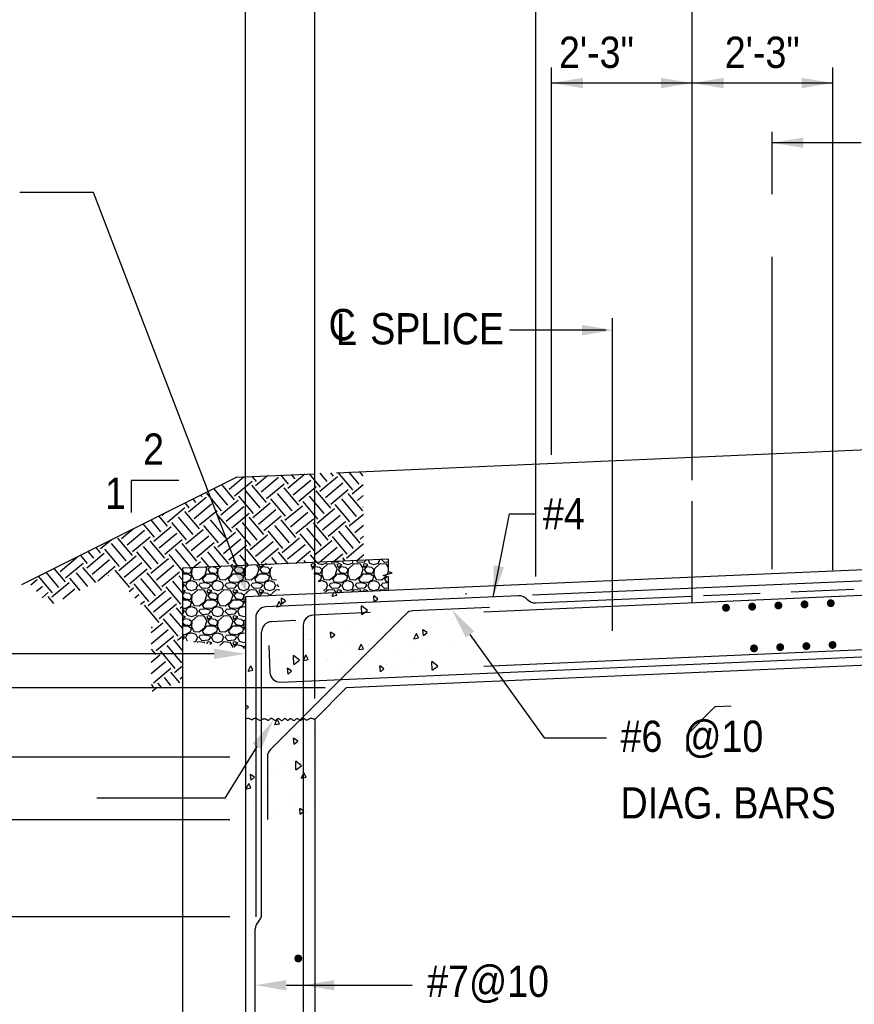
# Model space of a CAD drawing. Extents: x -485 to 3250, y 147 to 2833.
# Tile 21 of 34: x -58 to 262, y 2128 to 2506. Entities that reach past the tile are written whole.
import ezdxf

# ---------------------------------------------------------------- set-up
doc = ezdxf.new("R2010")
doc.units = 0
doc.header["$LTSCALE"] = 96
doc.header["$MEASUREMENT"] = 0
doc.linetypes.add('CENTER', pattern=[2, 1.25, -0.25, 0.25, -0.25])
doc.linetypes.add('HIDDEN', pattern=[0.375, 0.25, -0.125])
doc.layers.get('0').update_dxf_attribs({"color": 2, "linetype": 'CONTINUOUS'})
for name, color, linetype in [('101', 1, 'CONTINUOUS'), ('102', 2, 'CONTINUOUS'), ('103', 2, 'CONTINUOUS'), ('104', 4, 'CONTINUOUS'), ('105', 5, 'CONTINUOUS'), ('TEXT', 2, 'CONTINUOUS')]:
    doc.layers.add(name, color=color, linetype=linetype)
doc.styles.add('SX-FRAC', font='SX-FRAC.shx', dxfattribs={"width": 0.9, "height": 1.322835})

# ---------------------------------------------------------------- blocks, each defined once
blk = doc.blocks.new('*X12')
at = {"color": 0}
for p, q in [((634.54, 752.62), (640.28, 757.44)), ((643.23, 757.57), (644.89, 755.6)), ((644.75, 754.06), (649.26, 757.84)), ((646.86, 751.54), (653.57, 757.17)), ((647.36, 757.75), (647.4, 757.71)), ((654.25, 758.05), (657.22, 754.52)), ((657.08, 752.98), (663.62, 758.46)), ((658.38, 758.23), (659.73, 756.63)), ((659.19, 750.46), (665.89, 756.09)), ((665.27, 758.53), (669.54, 753.44)), ((669.4, 758.71), (672.06, 755.55)), ((669.41, 751.9), (676.11, 757.52)), ((673.53, 758.9), (674.57, 757.66)), ((676.29, 759.02), (681.87, 752.36)), ((680.42, 759.2), (684.38, 754.47)), ((684.55, 759.38), (685.94, 757.72)), ((628.61, 752.87), (634, 746.46)), ((631.63, 754.38), (636.51, 748.57)), ((636.64, 750.11), (643.35, 755.73)), ((643.21, 754.19), (648.84, 747.49)), ((648.97, 749.03), (655.67, 754.65)), ((655.54, 753.11), (661.16, 746.41)), ((661.3, 747.95), (668, 753.57)), ((671.52, 749.39), (678.22, 755.01)), ((673.63, 746.87), (680.33, 752.5)), ((681.74, 750.82), (685.98, 754.38)), ((619.02, 743.89), (625.72, 749.51)), ((620.57, 748.85), (621.67, 747.54)), ((623.58, 750.36), (624.18, 749.64)), ((625.86, 751.05), (631.48, 744.35)), ((631.35, 742.81), (638.05, 748.43)), ((638.19, 749.97), (643.81, 743.27)), ((640.7, 752.08), (646.32, 745.38)), ((650.51, 748.89), (656.14, 742.19)), ((653.03, 751), (658.65, 744.3)), ((665.35, 749.92), (670.98, 743.22)), ((667.87, 752.03), (673.49, 745.33)), ((677.68, 748.85), (683.3, 742.14)), ((680.19, 750.95), (685.82, 744.25)), ((683.84, 748.31), (686.02, 750.13)), ((610.91, 739.94), (617.61, 745.56)), ((617.55, 747.34), (619.15, 745.43)), ((621.13, 741.37), (627.83, 747)), ((633.46, 740.29), (640.16, 745.92)), ((643.67, 741.73), (650.38, 747.35)), ((645.78, 739.21), (652.49, 744.84)), ((656, 740.65), (662.7, 746.27)), ((662.84, 747.82), (668.46, 741.11)), ((668.33, 739.57), (675.03, 745.2)), ((675.17, 746.74), (680.79, 740.03)), ((685.95, 745.79), (686.06, 745.88)), ((607.49, 742.31), (610.78, 738.4)), ((608.8, 742.45), (610.33, 743.73)), ((614.97, 741.91), (620.59, 735.21)), ((617.48, 744.02), (623.1, 737.32)), ((623.24, 738.86), (629.94, 744.48)), ((629.81, 742.94), (635.43, 736.24)), ((635.57, 737.78), (642.27, 743.4)), ((642.13, 741.86), (647.76, 735.16)), ((647.89, 736.7), (654.6, 742.33)), ((658.11, 738.14), (664.81, 743.76)), ((660.22, 735.62), (666.92, 741.25)), ((670.44, 737.06), (677.14, 742.68)), ((680.66, 738.49), (686.09, 743.05)), ((593.29, 733.72), (597.7, 737.42)), ((601.45, 739.3), (605.75, 734.18)), ((604.47, 740.8), (608.26, 736.29)), ((605.61, 732.64), (612.32, 738.26)), ((612.45, 739.8), (618.08, 733.1)), ((617.94, 731.56), (624.64, 737.18)), ((624.78, 738.72), (630.4, 732.02)), ((627.29, 740.83), (632.92, 734.13)), ((637.11, 737.64), (642.73, 730.94)), ((639.62, 739.75), (645.24, 733.05)), ((651.95, 738.68), (657.57, 731.97)), ((654.46, 740.78), (660.09, 734.08)), ((664.27, 737.6), (669.9, 730.89)), ((666.79, 739.71), (672.41, 733)), ((672.55, 734.54), (679.25, 740.17)), ((679.12, 738.63), (684.74, 731.92)), ((682.77, 735.98), (686.13, 738.81)), ((591.75, 733.85), (597.37, 727.15)), ((593.41, 735.27), (593.42, 735.26)), ((595.4, 731.2), (602.1, 736.83)), ((597.51, 728.69), (604.21, 734.31)), ((607.72, 730.12), (614.43, 735.75)), ((620.05, 729.04), (626.75, 734.67)), ((630.27, 730.48), (636.97, 736.1)), ((632.38, 727.97), (639.08, 733.59)), ((642.6, 729.4), (649.3, 735.03)), ((649.43, 736.57), (655.06, 729.86)), ((654.92, 728.32), (661.63, 733.95)), ((661.76, 735.49), (667.39, 728.79)), ((674.09, 734.41), (679.71, 727.71)), ((676.6, 736.52), (682.23, 729.82)), ((684.87, 733.47), (686.18, 734.56)), ((583.35, 730.24), (585.04, 728.23)), ((585.18, 729.77), (589.28, 733.21)), ((586.72, 729.63), (592.34, 722.93)), ((589.23, 731.74), (594.86, 725.04)), ((601.56, 730.66), (607.18, 723.96)), ((604.07, 732.77), (609.7, 726.07)), ((609.83, 727.61), (616.54, 733.23)), ((613.89, 729.58), (619.51, 722.88)), ((616.4, 731.69), (622.03, 724.99)), ((622.16, 726.53), (628.86, 732.16)), ((628.73, 730.61), (634.35, 723.91)), ((634.49, 725.45), (641.19, 731.08)), ((641.06, 729.54), (646.04, 723.59)), ((644.71, 726.89), (651.41, 732.51)), ((646.81, 724.37), (653.52, 730)), ((657.03, 725.81), (663.74, 731.43)), ((667.25, 727.24), (673.95, 732.87)), ((669.36, 724.73), (676.06, 730.35)), ((679.58, 726.17), (686.21, 731.73)), ((569.66, 721.03), (576.37, 726.66)), ((577.32, 727.23), (580.02, 724.01)), ((579.88, 722.47), (586.58, 728.09)), ((580.33, 728.73), (582.53, 726.12)), ((592.21, 721.39), (598.91, 727.01)), ((599.05, 728.55), (604.67, 721.85)), ((604.54, 720.31), (611.24, 725.93)), ((611.37, 727.47), (616.66, 721.18)), ((623.7, 726.4), (626.76, 722.75)), ((626.21, 728.51), (630.89, 722.93)), ((638.54, 727.43), (641.91, 723.41)), ((650.87, 726.35), (652.93, 723.89)), ((653.38, 728.46), (657.06, 724.07)), ((660.23, 724.21), (665.84, 728.92)), ((665.71, 727.38), (668.08, 724.55)), ((674.59, 724.84), (678.17, 727.84)), ((678.04, 726.3), (679.1, 725.03)), ((683.57, 725.23), (686.25, 727.48)), ((567.26, 722.2), (571.64, 716.98)), ((571.77, 718.52), (578.48, 724.14)), ((578.34, 722.6), (583.23, 716.77)), ((581.99, 719.95), (588.69, 725.58)), ((584.1, 717.44), (590.8, 723.06)), ((594.32, 718.87), (601.02, 724.5)), ((596.43, 716.36), (603.13, 721.99)), ((606.65, 717.8), (613.35, 723.42)), ((620.74, 722.49), (623.57, 724.86)), ((635.1, 723.11), (635.89, 723.78)), ((636.03, 725.32), (637.78, 723.23)), ((648.36, 724.24), (648.8, 723.71)), ((663.2, 725.27), (663.95, 724.37)), ((685.51, 722.58), (686.29, 723.23)), ((559.21, 718.17), (559.31, 718.06)), ((561.22, 719.18), (566.61, 712.76)), ((564.24, 720.69), (569.12, 714.87)), ((573.31, 718.38), (577.2, 713.75)), ((575.83, 720.49), (580.22, 715.26)), ((588.15, 719.41), (588.26, 719.28)), ((590.67, 721.52), (596.29, 714.82)), ((600.48, 718.33), (606.11, 711.63)), ((602.99, 720.44), (608.62, 713.74)), ((608.75, 715.28), (615.46, 720.91)), ((615.32, 719.37), (616.66, 717.77)), ((558.48, 715.93), (560.85, 717.92)), ((560.61, 713.44), (562.96, 715.41)), ((566.48, 711.22), (573.18, 716.84)), ((596.23, 713.34), (597.83, 714.68)), ((597.97, 716.23), (603.59, 709.52)), ((610.3, 715.15), (615.92, 708.44)), ((612.81, 717.26), (616.66, 712.67)), ((562.74, 710.94), (565.07, 712.89)), ((564.93, 711.35), (567.14, 708.72)), ((570.77, 710.54), (575.29, 714.33)), ((598.4, 710.87), (599.94, 712.17)), ((603.46, 707.98), (610.16, 713.61)), ((605.57, 705.47), (612.27, 711.09)), ((600.56, 708.41), (602.05, 709.66)), ((601.92, 708.12), (607.54, 701.41)), ((607.68, 702.95), (614.38, 708.58)), ((614.24, 707.04), (616.66, 704.16)), ((615.78, 706.9), (616.66, 707.64)), ((611.73, 704.93), (616.66, 699.06)), ((604.66, 697.57), (609.08, 701.28)), ((604.66, 699.74), (605.03, 699.3)), ((609.22, 702.82), (614.84, 696.12)), ((604.66, 693.28), (611.19, 698.77)), ((606.6, 690.63), (613.3, 696.25)), ((614.71, 694.58), (616.66, 696.21)), ((610.65, 692.6), (616.28, 685.9)), ((613.17, 694.71), (616.66, 690.55)), ((604.66, 691.24), (606.46, 689.09)), ((604.66, 686.14), (608, 688.95)), ((608.14, 690.49), (613.76, 683.79)), ((604.66, 681.86), (610.11, 686.44)), ((613.63, 682.25), (616.66, 684.79)), ((605.52, 678.3), (612.22, 683.92)), ((612.09, 682.38), (615.5, 678.31)), ((615.74, 679.74), (616.66, 680.51)), ((604.66, 677.62), (605.38, 676.76)), ((605.01, 675.01), (606.92, 676.62)), ((607.06, 678.17), (608.72, 676.18)), ((609.57, 680.27), (612.11, 677.25))]:
    blk.add_line(p, q, dxfattribs=at)
blk = doc.blocks.new('*X21')
at = {"color": 0}
for p, q in [((654.82, 708.71), (654.62, 710.95)), ((656.2, 709.87), (654.62, 710.95)), ((674.11, 711.74), (674.59, 712.83)), ((674.11, 711.74), (675.87, 712.08)), ((675.87, 712.08), (675.49, 712.86)), ((690.26, 709.58), (690.07, 711.83)), ((691.64, 710.74), (690.07, 711.82)), ((690.26, 709.58), (691.64, 710.74)), ((690.63, 712.54), (690.63, 712.54)), ((692.21, 711.29), (692.21, 711.29)), ((721.01, 713.66), (721.01, 713.66)), ((723.61, 710.68), (723.61, 710.68)), ((725.55, 712.31), (725.51, 712.7)), ((725.64, 712.61), (725.51, 712.7)), ((651.44, 709.82), (651.44, 709.82)), ((652.9, 707.62), (653.82, 709.67)), ((652.9, 707.62), (654.67, 707.96)), ((654.67, 707.96), (653.82, 709.67)), ((654.82, 708.71), (656.2, 709.87)), ((663.42, 708.92), (663.42, 708.92)), ((674.4, 707.26), (674.4, 707.26)), ((674.93, 708.12), (674.93, 708.12)), ((685.51, 704.64), (685.44, 708.01)), ((687.69, 706.23), (685.44, 708.01)), ((713.64, 710.29), (713.64, 710.29)), ((716.4, 707.65), (716.4, 707.65)), ((652.08, 703.05), (652.08, 703.05)), ((673.18, 704.07), (673.18, 704.07)), ((685.51, 704.64), (687.69, 706.23)), ((687.6, 705.28), (687.6, 705.28)), ((693.44, 703.99), (693.44, 703.99)), ((697.44, 705.23), (697.44, 705.23)), ((700.76, 705.62), (700.76, 705.62)), ((701.98, 706.43), (701.98, 706.43)), ((644.39, 701.7), (644.39, 701.7)), ((644.76, 701.43), (644.76, 701.43)), ((656.84, 700.33), (656.84, 700.33)), ((658.24, 702.5), (658.24, 702.5)), ((658.81, 702.91), (658.81, 702.91)), ((666.58, 700.75), (666.58, 700.75)), ((681.21, 699.94), (681.21, 699.94)), ((682.11, 701.43), (682.11, 701.43)), ((704.14, 702.39), (704.14, 702.39)), ((711.81, 699.83), (711.81, 699.83)), ((713.88, 702.82), (713.88, 702.82)), ((720.44, 702.97), (720.44, 702.97)), ((642.04, 697.44), (642.04, 697.44)), ((663.13, 697.27), (663.13, 697.27)), ((673.72, 695.7), (673.52, 697.94)), ((675.1, 696.86), (673.52, 697.94)), ((673.72, 695.7), (675.1, 696.86)), ((695, 697.34), (695, 697.34)), ((704.24, 697.91), (704.24, 697.91)), ((705.53, 695.32), (706.45, 697.37)), ((705.53, 695.32), (707.3, 695.66)), ((707.3, 695.66), (706.45, 697.37)), ((709.16, 696.57), (708.97, 698.81)), ((710.54, 697.73), (708.97, 698.81)), ((709.16, 696.57), (710.54, 697.73)), ((665.05, 695.18), (665.05, 695.18)), ((666.21, 694.97), (666.21, 694.97)), ((681.64, 693.15), (681.64, 693.15)), ((684.33, 691.2), (685.24, 693.25)), ((686.1, 691.54), (685.24, 693.25)), ((688.01, 692.62), (688.01, 692.62)), ((688.96, 694.77), (688.96, 694.77)), ((704.76, 692.49), (704.76, 692.49)), ((719.18, 693.7), (719.18, 693.7)), ((648.84, 690.12), (648.84, 690.12)), ((659.36, 685.51), (659.29, 688.88)), ((661.54, 687.1), (659.29, 688.88)), ((661.6, 688.97), (661.6, 688.97)), ((663.12, 687.07), (664.04, 689.13)), ((664.89, 687.42), (664.04, 689.13)), ((675.97, 690.12), (675.97, 690.12)), ((684.33, 691.2), (686.1, 691.54)), ((690.39, 691.33), (690.39, 691.33)), ((700, 688.99), (700, 688.99)), ((703.63, 688.32), (703.63, 688.32)), ((711.05, 690.59), (711.05, 690.59)), ((641.92, 682.95), (642.84, 685.01)), ((643.69, 683.3), (642.84, 685.01)), ((646.59, 685.83), (646.59, 685.83)), ((647.18, 687.75), (647.18, 687.75)), ((651.32, 686.43), (651.32, 686.43)), ((656.33, 686.26), (656.33, 686.26)), ((659.36, 685.51), (661.54, 687.1)), ((663.12, 687.07), (664.89, 687.42)), ((671.85, 687.86), (671.85, 687.86)), ((671.86, 686.94), (671.86, 686.94)), ((692.62, 682.69), (692.42, 684.93)), ((694, 683.84), (692.42, 684.93)), ((693.89, 687.9), (693.89, 687.9)), ((694.81, 685.3), (694.81, 685.3)), ((712.5, 683.28), (712.43, 686.65)), ((714.68, 684.87), (712.43, 686.65)), ((712.5, 683.28), (714.68, 684.87)), ((641.92, 682.95), (643.69, 683.3)), ((655.65, 682.8), (655.65, 682.8)), ((657.17, 681.82), (656.97, 684.06)), ((658.55, 682.97), (656.97, 684.06)), ((657.17, 681.82), (658.55, 682.97)), ((668.99, 681.03), (668.99, 681.03)), ((669.84, 682.3), (669.84, 682.3)), ((677.16, 683.92), (677.16, 683.92)), ((678.65, 680.54), (678.65, 680.54)), ((692.62, 682.69), (694, 683.84)), ((697.79, 683.4), (697.79, 683.4)), ((688.2, 678.14), (688.2, 678.14)), ((693.18, 677.39), (693.18, 677.39)), ((701.62, 677.98), (701.62, 677.98)), ((707.55, 678.54), (707.55, 678.54)), ((649.96, 673.8), (649.96, 673.8)), ((662.45, 675.48), (662.45, 675.48)), ((664.38, 675.02), (664.38, 675.02)), ((665.36, 673.08), (665.36, 673.08)), ((678.76, 676.17), (678.76, 676.17)), ((642, 669.09), (640.81, 669.91)), ((640.81, 668.09), (642, 669.09)), ((646.09, 671.76), (646.09, 671.76)), ((646.22, 670.19), (646.22, 670.19)), ((658.03, 671.46), (658.03, 671.46)), ((661.61, 672.44), (661.61, 672.44)), ((669.26, 668.16), (669.26, 668.16)), ((642.99, 664.71), (642.99, 664.71)), ((652.14, 662.41), (653.06, 664.46)), ((652.14, 662.41), (653.91, 662.75)), ((653.02, 662.87), (653.02, 662.87)), ((653.91, 662.75), (653.06, 664.46)), ((653.55, 662.23), (653.55, 662.23)), ((646.23, 660.61), (646.23, 660.61)), ((651.36, 657.95), (651.36, 657.95)), ((652.75, 659.86), (652.75, 659.86)), ((667.17, 661.07), (667.17, 661.07)), ((659.52, 654.92), (659.33, 657.16)), ((660.9, 656.07), (659.33, 657.16)), ((659.52, 654.92), (660.9, 656.08)), ((659.83, 655.55), (659.83, 655.55)), ((664.6, 656.45), (664.6, 656.45)), ((641.75, 651.39), (641.75, 651.39)), ((643.67, 650.8), (643.67, 650.8)), ((645.77, 650.76), (645.77, 650.76)), ((660.2, 645.02), (660.13, 648.39)), ((662.37, 646.61), (660.13, 648.39)), ((660.2, 645.02), (662.37, 646.61)), ((666.63, 648.23), (666.63, 648.23)), ((641.12, 643.45), (641.12, 643.45)), ((641.16, 644.76), (641.16, 644.76)), ((642.98, 641.03), (642.78, 643.28)), ((644.36, 642.19), (642.78, 643.27)), ((650.47, 643.48), (650.47, 643.48)), ((652.79, 645.61), (652.79, 645.61)), ((655.54, 645.91), (655.54, 645.91)), ((662.36, 641.86), (663.01, 643.32)), ((663.01, 643.32), (663.28, 643.92)), ((663.15, 644.41), (663.15, 644.41)), ((664.13, 642.21), (663.28, 643.92)), ((641.16, 637.74), (642.08, 639.8)), ((642.93, 638.09), (642.08, 639.8)), ((642.98, 641.03), (644.36, 642.19)), ((662.36, 641.86), (663.01, 641.99)), ((663.01, 641.99), (664.13, 642.21)), ((641.16, 637.74), (642.93, 638.09)), ((648.56, 636.82), (648.56, 636.82)), ((657.28, 636.16), (657.28, 636.16)), ((640.99, 634.76), (640.99, 634.76)), ((658.32, 631.96), (658.32, 631.96)), ((666.82, 632.26), (666.82, 632.26)), ((641.07, 631.09), (641.07, 631.09)), ((643.95, 630.81), (643.95, 630.81)), ((652.9, 629.92), (652.9, 629.92)), ((659.5, 630.64), (659.5, 630.64)), ((661.88, 628.02), (661.68, 630.26)), ((663.01, 629.35), (661.68, 630.26)), ((661.88, 628.02), (663.01, 628.97)), ((662.64, 630.34), (662.64, 630.34)), ((663.26, 629.18), (663.01, 629.35)), ((663.01, 628.97), (663.26, 629.18)), ((664.08, 628.84), (664.08, 628.84))]:
    blk.add_line(p, q, dxfattribs=at)
blk = doc.blocks.new('*X26')
at = {"color": 0}
for p, q in [((644, 1688.82), (643.28, 1689.61)), ((647, 1689.77), (646.3, 1689)), ((647.78, 1689.81), (648.29, 1688.6)), ((651.7, 1688.6), (652.2, 1690)), ((652.2, 1690), (652.2, 1690)), ((652.9, 1690), (652.91, 1690.03)), ((654, 1688.82), (652.9, 1690.02)), ((626.5, 1688.39), (625.8, 1688.09)), ((625.8, 1688.1), (626.2, 1687.1)), ((625.89, 1686.36), (625.9, 1686.4)), ((626.2, 1687.1), (627.7, 1688)), ((627.2, 1687.2), (626.2, 1686.2)), ((627.7, 1688), (626.5, 1688.4)), ((629.21, 1686.9), (627.21, 1687.2)), ((628.15, 1688.95), (628.29, 1688.6)), ((628.29, 1688.59), (629.99, 1688.09)), ((630.01, 1686.18), (629.21, 1686.88)), ((630.1, 1686.3), (630, 1684.2)), ((630, 1685.6), (630, 1686.2)), ((630.01, 1688.09), (631.71, 1688.59)), ((632.4, 1688.4), (630.1, 1686.3)), ((631.7, 1688.6), (631.88, 1689.11)), ((634.8, 1688.19), (632.4, 1688.39)), ((634, 1688.82), (633.66, 1689.19)), ((636.29, 1689.01), (633.99, 1688.81)), ((635.91, 1686.4), (634.81, 1688.2)), ((635.1, 1683.9), (635.9, 1686.4)), ((636.5, 1688.39), (635.8, 1688.09)), ((635.8, 1688.1), (636.2, 1687.1)), ((636.2, 1687.1), (637.7, 1688)), ((637.2, 1687.2), (636.2, 1686.2)), ((636.2, 1686.2), (637, 1685)), ((636.59, 1689.32), (636.3, 1689)), ((637.7, 1688), (636.5, 1688.4)), ((639.21, 1686.9), (637.21, 1687.2)), ((637.96, 1689.38), (638.29, 1688.6)), ((638.29, 1688.59), (639.99, 1688.09)), ((640.01, 1686.18), (639.21, 1686.88)), ((640.1, 1686.3), (640, 1684.2)), ((640, 1685.6), (640, 1686.2)), ((640.01, 1688.09), (641.71, 1688.59)), ((642.4, 1688.4), (640.1, 1686.3)), ((641.7, 1688.6), (642.04, 1689.55)), ((644.8, 1688.19), (642.4, 1688.39)), ((646.29, 1689.01), (643.99, 1688.81)), ((645.91, 1686.4), (644.81, 1688.2)), ((645.1, 1683.9), (645.9, 1686.4)), ((646.5, 1688.39), (645.8, 1688.09)), ((645.8, 1688.1), (646.2, 1687.1)), ((646.2, 1687.1), (647.7, 1688)), ((647.2, 1687.2), (646.2, 1686.2)), ((646.2, 1686.2), (647, 1685)), ((647.7, 1688), (646.5, 1688.4)), ((649.21, 1686.9), (647.21, 1687.2)), ((648.29, 1688.59), (649.99, 1688.09)), ((650.01, 1686.18), (649.21, 1686.88)), ((650.1, 1686.3), (650, 1684.2)), ((650, 1685.6), (650, 1686.2)), ((650.01, 1688.09), (651.71, 1688.59)), ((652.4, 1688.4), (650.1, 1686.3)), ((654.8, 1688.19), (652.4, 1688.39)), ((655.61, 1688.95), (653.99, 1688.81)), ((655.61, 1686.9), (654.81, 1688.2)), ((626.98, 1684.5), (628.6, 1684.5)), ((627, 1685), (629.5, 1684.7)), ((628.6, 1684.52), (629.9, 1683.62)), ((629.51, 1682.19), (628.6, 1681.72)), ((629.5, 1684.7), (630, 1685.6)), ((629.9, 1683.6), (629.5, 1682.2)), ((629.99, 1684.21), (630.79, 1682.31)), ((630.79, 1682.29), (632.89, 1682.19)), ((632.9, 1682.21), (635.1, 1683.91)), ((634.2, 1682.5), (636, 1684.5)), ((634.91, 1681.3), (634.21, 1682.5)), ((636, 1684.5), (638.6, 1684.5)), ((637, 1685), (639.5, 1684.7)), ((639.51, 1682.19), (637.41, 1681.09)), ((638.6, 1684.52), (639.9, 1683.62)), ((639.5, 1684.7), (640, 1685.6)), ((639.9, 1683.6), (639.5, 1682.2)), ((639.99, 1684.21), (640.79, 1682.31)), ((640.79, 1682.29), (642.89, 1682.19)), ((642.9, 1682.21), (645.1, 1683.91)), ((644.2, 1682.5), (646, 1684.5)), ((644.91, 1681.3), (644.21, 1682.5)), ((646, 1684.5), (648.6, 1684.5)), ((647, 1685), (649.5, 1684.7)), ((649.51, 1682.19), (647.41, 1681.09)), ((648.6, 1684.52), (649.9, 1683.62)), ((649.5, 1684.7), (650, 1685.6)), ((649.9, 1683.6), (649.5, 1682.2)), ((649.99, 1684.21), (650.79, 1682.31)), ((650.79, 1682.29), (652.89, 1682.19)), ((652.9, 1682.21), (654.69, 1683.6)), ((654.2, 1682.5), (655.1, 1683.49)), ((654.91, 1681.3), (654.21, 1682.5)), ((655.24, 1684.34), (655.61, 1685.49)), ((628.73, 1681.5), (630, 1681.9)), ((630, 1681.9), (631.6, 1681.3)), ((630.62, 1678.27), (631.71, 1678.59)), ((632.4, 1678.4), (631.19, 1677.29)), ((631.6, 1681.3), (632.2, 1680)), ((631.7, 1678.6), (632.2, 1680)), ((634.8, 1678.19), (632.4, 1678.39)), ((632.9, 1680), (633.2, 1680.8)), ((634, 1678.82), (632.9, 1680.02)), ((635.11, 1680.99), (633.21, 1680.79)), ((636.29, 1679.01), (633.99, 1678.81)), ((637.39, 1681.12), (634.89, 1681.32)), ((637.1, 1680.5), (635.1, 1681)), ((636.5, 1678.39), (635.8, 1678.09)), ((637.2, 1680), (636.3, 1679)), ((637.7, 1678), (636.5, 1678.4)), ((637.2, 1680), (637.1, 1680.5)), ((637.69, 1680), (638.29, 1678.6)), ((637.8, 1680), (638.4, 1681.4)), ((638.29, 1678.59), (639.99, 1678.09)), ((638.4, 1681.4), (640, 1681.9)), ((640, 1681.9), (641.6, 1681.3)), ((640.01, 1678.09), (641.71, 1678.59)), ((642.4, 1678.4), (641.35, 1677.44)), ((641.6, 1681.3), (642.2, 1680)), ((641.7, 1678.6), (642.2, 1680)), ((644.8, 1678.19), (642.4, 1678.39)), ((642.9, 1680), (643.2, 1680.8)), ((644, 1678.82), (642.9, 1680.02)), ((645.11, 1680.99), (643.21, 1680.79)), ((646.29, 1679.01), (643.99, 1678.81)), ((647.39, 1681.12), (644.89, 1681.32)), ((647.1, 1680.5), (645.1, 1681)), ((646.5, 1678.39), (645.8, 1678.09)), ((647.2, 1680), (646.3, 1679)), ((647.7, 1678), (646.5, 1678.4)), ((647.2, 1680), (647.1, 1680.5)), ((647.69, 1680), (648.29, 1678.6)), ((647.8, 1680), (648.4, 1681.4)), ((648.29, 1678.59), (649.99, 1678.09)), ((648.4, 1681.4), (650, 1681.9)), ((650, 1681.9), (651.6, 1681.3)), ((650.01, 1678.09), (651.71, 1678.59)), ((651.6, 1681.3), (652.2, 1680)), ((651.7, 1678.6), (652.2, 1680)), ((652.4, 1678.4), (651.85, 1677.9)), ((654.8, 1678.19), (652.4, 1678.39)), ((652.9, 1680), (653.2, 1680.8)), ((654, 1678.82), (652.9, 1680.02)), ((655.11, 1680.99), (653.21, 1680.79)), ((655.61, 1678.95), (653.99, 1678.81)), ((655.61, 1681.26), (654.89, 1681.32)), ((655.61, 1680.88), (655.1, 1681)), ((635.44, 1677.18), (634.81, 1678.2)), ((635.8, 1678.1), (636.15, 1677.21)), ((636.39, 1677.22), (637.7, 1678)), ((645.18, 1677.6), (644.81, 1678.2)), ((645.8, 1678.1), (645.98, 1677.64)), ((647.18, 1677.69), (647.7, 1678)), ((654.92, 1678.03), (654.81, 1678.2))]:
    blk.add_line(p, q, dxfattribs=at)
blk = doc.blocks.new('*X27')
at = {"color": 0}
for p, q in [((576.7, 1686.7), (576.49, 1686.49)), ((580.01, 1686.19), (579.29, 1686.82)), ((580.1, 1686.3), (580, 1684.2)), ((580, 1685.6), (580, 1686.2)), ((580.74, 1686.88), (580.1, 1686.3)), ((585.1, 1683.9), (585.9, 1686.4)), ((585.91, 1686.4), (585.5, 1687.09)), ((586.19, 1687.12), (586.2, 1687.1)), ((587.16, 1687.16), (586.2, 1686.2)), ((586.2, 1687.1), (586.22, 1687.12)), ((586.2, 1686.2), (587, 1685)), ((589.21, 1686.9), (587.44, 1687.17)), ((590.01, 1686.19), (589.21, 1686.89)), ((590.1, 1686.3), (590, 1684.2)), ((590, 1685.6), (590, 1686.2)), ((591.24, 1687.34), (590.1, 1686.3)), ((595.1, 1683.9), (595.9, 1686.4)), ((595.91, 1686.4), (595.24, 1687.51)), ((596.02, 1687.55), (596.2, 1687.1)), ((596.2, 1687.1), (597.01, 1687.59)), ((597.2, 1687.2), (596.2, 1686.2)), ((596.2, 1686.2), (597, 1685)), ((599.21, 1686.9), (597.21, 1687.2)), ((600.01, 1686.19), (599.21, 1686.89)), ((600.1, 1686.3), (600, 1684.2)), ((600, 1685.6), (600, 1686.2)), ((601.74, 1687.8), (600.1, 1686.3)), ((605.91, 1686.4), (604.98, 1687.94)), ((605.1, 1683.9), (605.9, 1686.4)), ((605.85, 1687.97), (606.2, 1687.1)), ((606.2, 1687.1), (607.7, 1688)), ((607.2, 1687.2), (606.2, 1686.2)), ((606.2, 1686.2), (607, 1685)), ((609.21, 1686.9), (607.21, 1687.2)), ((607.7, 1688), (607.56, 1688.05)), ((610.01, 1686.19), (609.21, 1686.89)), ((609.81, 1688.15), (609.99, 1688.09)), ((610.1, 1686.3), (610, 1684.2)), ((610, 1685.6), (610, 1686.2)), ((610.01, 1688.09), (610.25, 1688.17)), ((610.94, 1687.06), (610.1, 1686.3)), ((576.49, 1685.76), (577, 1685)), ((576.49, 1684.5), (578.6, 1684.5)), ((577, 1685), (579.5, 1684.7)), ((579.51, 1682.19), (577.41, 1681.09)), ((578.6, 1684.52), (579.9, 1683.62)), ((579.5, 1684.7), (580, 1685.6)), ((579.9, 1683.6), (579.5, 1682.2)), ((579.99, 1684.21), (580.79, 1682.31)), ((580.79, 1682.29), (582.89, 1682.19)), ((582.9, 1682.22), (585.1, 1683.92)), ((584.2, 1682.5), (586, 1684.5)), ((584.91, 1681.3), (584.21, 1682.5)), ((586, 1684.5), (588.6, 1684.5)), ((587, 1685), (589.5, 1684.7)), ((589.51, 1682.19), (587.41, 1681.09)), ((588.6, 1684.52), (589.9, 1683.62)), ((589.5, 1684.7), (590, 1685.6)), ((589.9, 1683.6), (589.5, 1682.2)), ((589.99, 1684.21), (590.79, 1682.31)), ((590.79, 1682.29), (592.89, 1682.19)), ((592.9, 1682.22), (595.1, 1683.92)), ((594.2, 1682.5), (596, 1684.5)), ((594.91, 1681.3), (594.21, 1682.5)), ((596, 1684.5), (598.6, 1684.5)), ((597, 1685), (599.5, 1684.7)), ((599.51, 1682.19), (597.41, 1681.09)), ((598.6, 1684.52), (599.9, 1683.62)), ((599.5, 1684.7), (600, 1685.6)), ((599.9, 1683.6), (599.5, 1682.2)), ((599.99, 1684.21), (600.79, 1682.31)), ((600.79, 1682.29), (602.89, 1682.19)), ((602.9, 1682.22), (605.1, 1683.92)), ((604.2, 1682.5), (606, 1684.5)), ((604.91, 1681.3), (604.21, 1682.5)), ((606, 1684.5), (608.6, 1684.5)), ((607, 1685), (609.5, 1684.7)), ((609.51, 1682.19), (607.41, 1681.09)), ((608.6, 1684.52), (609.9, 1683.62)), ((609.5, 1684.7), (610, 1685.6)), ((609.9, 1683.6), (609.5, 1682.2)), ((609.99, 1684.21), (610.79, 1682.31)), ((610.79, 1682.29), (612.53, 1682.21)), ((577.39, 1681.12), (576.49, 1681.19)), ((577.1, 1680.5), (576.49, 1680.66)), ((577.2, 1680), (576.49, 1679.21)), ((576.5, 1678.39), (576.49, 1678.39)), ((577.7, 1678), (576.5, 1678.4)), ((577.2, 1680), (577.1, 1680.5)), ((577.69, 1680), (578.29, 1678.6)), ((577.8, 1680), (578.4, 1681.4)), ((578.29, 1678.59), (579.99, 1678.09)), ((578.4, 1681.4), (580, 1681.9)), ((580, 1681.9), (581.6, 1681.3)), ((580.01, 1678.09), (581.71, 1678.59)), ((582.4, 1678.4), (580.1, 1676.3)), ((581.6, 1681.3), (582.2, 1680)), ((581.7, 1678.6), (582.2, 1680)), ((584.8, 1678.19), (582.4, 1678.39)), ((582.9, 1680), (583.2, 1680.8)), ((584, 1678.82), (582.9, 1680.02)), ((585.11, 1680.99), (583.21, 1680.79)), ((586.29, 1679.01), (583.99, 1678.81)), ((587.39, 1681.12), (584.89, 1681.32)), ((587.1, 1680.5), (585.1, 1681)), ((586.5, 1678.39), (585.8, 1678.09)), ((587.2, 1680), (586.3, 1679)), ((587.7, 1678), (586.5, 1678.4)), ((587.2, 1680), (587.1, 1680.5)), ((587.69, 1680), (588.29, 1678.6)), ((587.8, 1680), (588.4, 1681.4)), ((588.29, 1678.59), (589.99, 1678.09)), ((588.4, 1681.4), (590, 1681.9)), ((590, 1681.9), (591.6, 1681.3)), ((590.01, 1678.09), (591.71, 1678.59)), ((592.4, 1678.4), (590.1, 1676.3)), ((591.6, 1681.3), (592.2, 1680)), ((591.7, 1678.6), (592.2, 1680)), ((594.8, 1678.19), (592.4, 1678.39)), ((592.9, 1680), (593.2, 1680.8)), ((594, 1678.82), (592.9, 1680.02)), ((595.11, 1680.99), (593.21, 1680.79)), ((596.29, 1679.01), (593.99, 1678.81)), ((597.39, 1681.12), (594.89, 1681.32)), ((597.1, 1680.5), (595.1, 1681)), ((596.5, 1678.39), (595.8, 1678.09)), ((597.2, 1680), (596.3, 1679)), ((597.7, 1678), (596.5, 1678.4)), ((597.2, 1680), (597.1, 1680.5)), ((597.69, 1680), (598.29, 1678.6)), ((597.8, 1680), (598.4, 1681.4)), ((598.29, 1678.59), (599.99, 1678.09)), ((598.4, 1681.4), (600, 1681.9)), ((600, 1681.9), (601.6, 1681.3)), ((600.01, 1678.09), (601.71, 1678.59)), ((602.4, 1678.4), (600.1, 1676.3)), ((601.6, 1681.3), (602.2, 1680)), ((601.7, 1678.6), (602.2, 1680)), ((604.8, 1678.19), (602.4, 1678.39)), ((602.9, 1680), (603.2, 1680.8)), ((604, 1678.82), (602.9, 1680.02)), ((605.11, 1680.99), (603.21, 1680.79)), ((606.29, 1679.01), (603.99, 1678.81)), ((607.39, 1681.12), (604.89, 1681.32)), ((607.1, 1680.5), (605.1, 1681)), ((606.5, 1678.39), (605.8, 1678.09)), ((607.2, 1680), (606.3, 1679)), ((607.7, 1678), (606.5, 1678.4)), ((607.2, 1680), (607.1, 1680.5)), ((607.69, 1680), (608.29, 1678.6)), ((607.8, 1680), (608.4, 1681.4)), ((608.29, 1678.59), (609.99, 1678.09)), ((608.4, 1681.4), (610, 1681.9)), ((610, 1681.9), (611.6, 1681.3)), ((610.01, 1678.09), (611.71, 1678.59)), ((612.4, 1678.4), (610.1, 1676.3)), ((611.6, 1681.3), (612.2, 1680)), ((611.7, 1678.6), (612.2, 1680)), ((613.81, 1678.27), (612.4, 1678.39)), ((612.9, 1680), (613.09, 1680.5)), ((613.43, 1679.44), (612.9, 1680.02)), ((576.49, 1677.28), (577.7, 1678)), ((577.2, 1677.2), (576.49, 1676.49)), ((576.49, 1675.76), (577, 1675)), ((576.49, 1674.5), (578.6, 1674.5)), ((577, 1675), (579.5, 1674.7)), ((579.21, 1676.9), (577.21, 1677.2)), ((578.6, 1674.52), (579.9, 1673.62)), ((580.01, 1676.19), (579.21, 1676.89)), ((579.5, 1674.7), (580, 1675.6)), ((580.1, 1676.3), (580, 1674.2)), ((580, 1675.6), (580, 1676.2)), ((584.2, 1672.5), (586, 1674.5)), ((585.91, 1676.4), (584.81, 1678.2)), ((585.1, 1673.9), (585.9, 1676.4)), ((585.8, 1678.1), (586.2, 1677.1)), ((586, 1674.5), (588.6, 1674.5)), ((586.2, 1677.1), (587.7, 1678)), ((587.2, 1677.2), (586.2, 1676.2)), ((586.2, 1676.2), (587, 1675)), ((587, 1675), (589.5, 1674.7)), ((589.21, 1676.9), (587.21, 1677.2)), ((588.6, 1674.52), (589.9, 1673.62)), ((590.01, 1676.19), (589.21, 1676.89)), ((589.5, 1674.7), (590, 1675.6)), ((590.1, 1676.3), (590, 1674.2)), ((590, 1675.6), (590, 1676.2)), ((594.2, 1672.5), (596, 1674.5)), ((595.91, 1676.4), (594.81, 1678.2)), ((595.1, 1673.9), (595.9, 1676.4)), ((595.8, 1678.1), (596.2, 1677.1)), ((596, 1674.5), (598.6, 1674.5)), ((596.2, 1677.1), (597.7, 1678)), ((597.2, 1677.2), (596.2, 1676.2)), ((596.2, 1676.2), (597, 1675)), ((597, 1675), (599.5, 1674.7)), ((599.21, 1676.9), (597.21, 1677.2)), ((598.6, 1674.52), (599.9, 1673.62)), ((600.01, 1676.19), (599.21, 1676.89)), ((599.5, 1674.7), (600, 1675.6)), ((600.1, 1676.3), (600, 1674.2)), ((600, 1675.6), (600, 1676.2)), ((605.91, 1676.4), (604.81, 1678.2)), ((605.74, 1675.88), (605.9, 1676.4)), ((605.8, 1678.1), (606.2, 1677.1)), ((606.2, 1677.1), (607.7, 1678)), ((607.2, 1677.2), (606.2, 1676.2)), ((606.2, 1676.2), (606.39, 1675.91)), ((609.21, 1676.9), (607.21, 1677.2)), ((610.01, 1676.19), (609.21, 1676.89)), ((610, 1676.07), (610, 1676.2)), ((610.1, 1676.3), (610.09, 1676.07)), ((577.39, 1671.12), (576.49, 1671.19)), ((579.51, 1672.19), (577.41, 1671.09)), ((577.8, 1670), (578.4, 1671.4)), ((578.4, 1671.4), (580, 1671.9)), ((579.9, 1673.6), (579.5, 1672.2)), ((579.99, 1674.21), (580.79, 1672.31)), ((580, 1671.9), (581.6, 1671.3)), ((580.79, 1672.3), (582.89, 1672.2)), ((581.6, 1671.3), (582.2, 1670)), ((582.9, 1672.22), (585.1, 1673.92)), ((582.9, 1670), (583.2, 1670.8)), ((585.11, 1670.99), (583.21, 1670.79)), ((584.91, 1671.3), (584.21, 1672.5)), ((587.39, 1671.12), (584.89, 1671.32)), ((587.1, 1670.5), (585.1, 1671)), ((589.51, 1672.19), (587.41, 1671.09)), ((587.8, 1670), (588.4, 1671.4)), ((588.4, 1671.4), (590, 1671.9)), ((589.9, 1673.6), (589.5, 1672.2)), ((589.99, 1674.21), (590.79, 1672.31)), ((590, 1671.9), (591.6, 1671.3)), ((590.79, 1672.3), (592.89, 1672.2)), ((591.6, 1671.3), (592.2, 1670)), ((592.9, 1672.21), (595.1, 1673.91)), ((592.9, 1670), (593.2, 1670.8)), ((595.11, 1670.99), (593.21, 1670.79)), ((594.91, 1671.3), (594.21, 1672.5)), ((597.39, 1671.12), (594.89, 1671.32)), ((597.1, 1670.5), (595.1, 1671)), ((599.51, 1672.19), (597.41, 1671.09)), ((597.8, 1670), (598.4, 1671.4)), ((598.4, 1671.4), (600, 1671.9)), ((599.9, 1673.6), (599.5, 1672.2)), ((599.99, 1674.21), (600.64, 1672.66)), ((600, 1671.9), (600.64, 1671.66)), ((577.1, 1670.5), (576.49, 1670.66)), ((577.2, 1670), (576.49, 1669.21)), ((576.5, 1668.39), (576.49, 1668.39)), ((576.49, 1667.28), (577.7, 1668)), ((577.2, 1667.2), (576.49, 1666.49)), ((577.7, 1668), (576.5, 1668.4)), ((577.2, 1670), (577.1, 1670.5)), ((579.21, 1666.9), (577.21, 1667.2)), ((577.69, 1670), (578.29, 1668.6)), ((578.29, 1668.59), (579.99, 1668.09)), ((580.01, 1668.09), (581.71, 1668.59)), ((582.4, 1668.4), (580.1, 1666.3)), ((581.7, 1668.6), (582.2, 1670)), ((584.8, 1668.19), (582.4, 1668.39)), ((584, 1668.82), (582.9, 1670.02)), ((586.29, 1669.01), (583.99, 1668.81)), ((585.91, 1666.4), (584.81, 1668.2)), ((586.5, 1668.39), (585.8, 1668.09)), ((585.8, 1668.1), (586.2, 1667.1)), ((586.2, 1667.1), (587.7, 1668)), ((587.2, 1667.2), (586.2, 1666.2)), ((587.2, 1670), (586.3, 1669)), ((587.7, 1668), (586.5, 1668.4)), ((587.2, 1670), (587.1, 1670.5)), ((589.21, 1666.9), (587.21, 1667.2)), ((587.69, 1670), (588.29, 1668.6)), ((588.29, 1668.59), (589.99, 1668.09)), ((590.01, 1668.09), (591.71, 1668.59)), ((592.4, 1668.4), (590.1, 1666.3)), ((591.7, 1668.6), (592.2, 1670)), ((594.8, 1668.19), (592.4, 1668.39)), ((594, 1668.82), (592.9, 1670.02)), ((596.29, 1669.01), (593.99, 1668.81)), ((595.91, 1666.4), (594.81, 1668.2)), ((596.5, 1668.39), (595.8, 1668.09)), ((595.8, 1668.1), (596.2, 1667.1)), ((596.2, 1667.1), (597.7, 1668)), ((597.2, 1667.2), (596.2, 1666.2)), ((597.2, 1670), (596.3, 1669)), ((597.7, 1668), (596.5, 1668.4)), ((597.2, 1670), (597.1, 1670.5)), ((599.21, 1666.9), (597.21, 1667.2)), ((597.69, 1670), (598.29, 1668.6)), ((598.29, 1668.59), (599.99, 1668.09)), ((600.01, 1668.09), (600.64, 1668.28)), ((576.49, 1665.76), (577, 1665)), ((576.49, 1664.5), (578.6, 1664.5)), ((577, 1665), (579.5, 1664.7)), ((578.6, 1664.52), (579.9, 1663.62)), ((580.01, 1666.19), (579.21, 1666.89)), ((579.5, 1664.7), (580, 1665.6)), ((579.9, 1663.6), (579.5, 1662.2)), ((579.99, 1664.21), (580.79, 1662.31)), ((580.1, 1666.3), (580, 1664.2)), ((580, 1665.6), (580, 1666.2)), ((582.9, 1662.21), (585.1, 1663.91)), ((584.2, 1662.5), (586, 1664.5)), ((585.1, 1663.9), (585.9, 1666.4)), ((586, 1664.5), (588.6, 1664.5)), ((586.2, 1666.2), (587, 1665)), ((587, 1665), (589.5, 1664.7)), ((588.6, 1664.52), (589.9, 1663.62)), ((590.01, 1666.19), (589.21, 1666.89)), ((589.5, 1664.7), (590, 1665.6)), ((589.9, 1663.6), (589.5, 1662.2)), ((589.99, 1664.21), (590.79, 1662.31)), ((590.1, 1666.3), (590, 1664.2)), ((590, 1665.6), (590, 1666.2)), ((592.9, 1662.21), (595.1, 1663.91)), ((594.2, 1662.5), (596, 1664.5)), ((595.1, 1663.9), (595.9, 1666.4)), ((596, 1664.5), (598.6, 1664.5)), ((596.2, 1666.2), (597, 1665)), ((597, 1665), (599.5, 1664.7)), ((598.6, 1664.52), (599.9, 1663.62)), ((600.01, 1666.19), (599.21, 1666.89)), ((599.5, 1664.7), (600, 1665.6)), ((599.9, 1663.6), (599.5, 1662.2)), ((599.99, 1664.21), (600.64, 1662.66)), ((600.1, 1666.3), (600, 1664.2)), ((600, 1665.6), (600, 1666.2)), ((600.64, 1666.79), (600.1, 1666.3)), ((577.39, 1661.12), (576.49, 1661.19)), ((577.1, 1660.5), (576.49, 1660.66)), ((577.2, 1660), (576.49, 1659.21)), ((577.2, 1660), (577.1, 1660.5)), ((579.51, 1662.19), (577.41, 1661.09)), ((577.69, 1660), (578.24, 1658.72)), ((577.8, 1660), (578.4, 1661.4)), ((578.4, 1661.4), (580, 1661.9)), ((580, 1661.9), (581.6, 1661.3)), ((580.79, 1662.3), (582.89, 1662.2)), ((581.6, 1661.3), (582.2, 1660)), ((581.7, 1658.6), (582.2, 1660)), ((582.9, 1660), (583.2, 1660.8)), ((584, 1658.82), (582.9, 1660.02)), ((585.11, 1660.99), (583.21, 1660.79)), ((584.91, 1661.3), (584.21, 1662.5)), ((587.39, 1661.12), (584.89, 1661.32)), ((587.1, 1660.5), (585.1, 1661)), ((587.2, 1660), (586.3, 1659)), ((587.2, 1660), (587.1, 1660.5)), ((589.51, 1662.19), (587.41, 1661.09)), ((587.69, 1660), (588.29, 1658.6)), ((587.8, 1660), (588.4, 1661.4)), ((588.4, 1661.4), (590, 1661.9)), ((590, 1661.9), (591.6, 1661.3)), ((590.79, 1662.3), (592.89, 1662.2)), ((591.6, 1661.3), (592.2, 1660)), ((591.7, 1658.6), (592.2, 1660)), ((592.9, 1660), (593.2, 1660.8)), ((594, 1658.82), (592.9, 1660.02)), ((595.11, 1660.99), (593.21, 1660.79)), ((594.91, 1661.3), (594.21, 1662.5)), ((597.39, 1661.12), (594.89, 1661.32)), ((597.1, 1660.5), (595.1, 1661)), ((597.2, 1660), (596.3, 1659)), ((597.2, 1660), (597.1, 1660.5)), ((599.51, 1662.19), (597.41, 1661.09)), ((597.69, 1660), (598.29, 1658.6)), ((597.8, 1660), (598.4, 1661.4)), ((598.4, 1661.4), (600, 1661.9)), ((600, 1661.9), (600.64, 1661.66)), ((580.91, 1658.36), (581.71, 1658.59)), ((582.4, 1658.4), (582.17, 1658.19)), ((584.8, 1658.19), (582.4, 1658.39)), ((586.29, 1659.01), (583.99, 1658.81)), ((585.06, 1657.8), (584.81, 1658.2)), ((586.5, 1658.39), (585.8, 1658.09)), ((585.8, 1658.1), (585.97, 1657.68)), ((587.7, 1658), (586.5, 1658.4)), ((586.94, 1657.55), (587.7, 1658)), ((588.29, 1658.59), (589.99, 1658.09)), ((590.01, 1658.09), (591.71, 1658.59)), ((592.4, 1658.4), (590.89, 1657.02)), ((594.8, 1658.19), (592.4, 1658.39)), ((596.29, 1659.01), (593.99, 1658.81)), ((595.91, 1656.4), (594.81, 1658.2)), ((596.5, 1658.39), (595.8, 1658.09)), ((595.8, 1658.1), (596.2, 1657.1)), ((595.88, 1656.34), (595.9, 1656.4)), ((596.2, 1657.1), (597.7, 1658)), ((597.2, 1657.2), (596.29, 1656.29)), ((597.7, 1658), (596.5, 1658.4)), ((599.21, 1656.9), (597.21, 1657.2)), ((598.29, 1658.59), (599.99, 1658.09)), ((600.01, 1656.19), (599.21, 1656.89)), ((600, 1655.79), (600, 1656.2)), ((600.01, 1658.09), (600.64, 1658.28)), ((600.1, 1656.3), (600.07, 1655.78)), ((600.64, 1656.79), (600.1, 1656.3))]:
    blk.add_line(p, q, dxfattribs=at)

msp = doc.modelspace()

# ---------------------------------------------------------------- linework, layer by layer
at = {"layer": '101'}
for p, q in [((54.93485, 2245.10902), (54.93485, 2717.39464)), ((28.2756, 2292.16044), (28.2756, 2681.39464)), ((199.84051, 2328.86434), (199.84051, 2621.39464)), ((139.84051, 2291.95709), (139.84051, 2523.34432)), ((145.84051, 2338.67566), (145.84051, 2487.34432)), ((199.84051, 2339.80773), (199.84051, 2489.39464)), ((199.84051, 2338.67566), (199.84051, 2489.39464)), ((253.84051, 2294.30779), (253.84051, 2487.34432)), ((253.84051, 2481.34432), (145.84051, 2481.34432)), ((264.62004, 2458.41965), (230.52716, 2458.41965)), ((-29.98094, 2439.30769), (-58.27361, 2439.30769)), ((25.10479, 2295.59453), (-29.98094, 2439.30769)), ((166.59006, 2386.51183), (129.66985, 2386.51183)), ((2.67493, 2328.72453), (-15.55397, 2328.72453)), ((-15.55397, 2328.72453), (-15.55397, 2316.53751)), ((199.84051, 2281.75164), (199.84051, 2320.81402)), ((123.45746, 2284.06893), (129.64214, 2315.9113)), ((129.64214, 2315.9113), (139.64201, 2315.9113)), ((114.46005, 2269.67214), (142.96632, 2229.99255)), ((16.2756, 2262.22675), (-78.77352, 2262.22675)), ((58.96001, 2249.13417), (-231.04087, 2249.13417)), ((32.70062, 2226.61609), (20.41065, 2206.86517)), ((142.96632, 2229.99255), (166.96085, 2229.99255)), ((-180.96451, 2222.67439), (22.2756, 2222.67439)), ((20.41065, 2206.86517), (-28.75785, 2206.86517)), ((-180.96451, 2198.67439), (22.2756, 2198.67439)), ((22.2756, 2161.3219), (-125.94242, 2161.3219)), ((44.04918, 2135.01679), (92.2594, 2135.01679))]:
    msp.add_line(p, q, dxfattribs=at)
at = {"layer": '101', "linetype": 'CENTER'}
for p, q in [((230.52716, 2294.67637), (230.52716, 2464.41965)), ((169.22569, 2271.06559), (169.22569, 2397.43744))]:
    msp.add_line(p, q, dxfattribs=at)
at = {"layer": '101'}
for points in [[(157.84051, 2479.34432), (157.84051, 2483.34432), (145.84051, 2481.34432)], [(187.84051, 2479.34432), (187.84051, 2483.34432), (199.84051, 2481.34432)], [(211.84051, 2479.34432), (211.84051, 2483.34432), (199.84051, 2481.34432)], [(241.84051, 2479.34432), (241.84051, 2483.34432), (253.84051, 2481.34432)], [(242.52716, 2456.41965), (242.52716, 2460.41965), (230.52716, 2458.41965)], [(157.52251, 2388.51183), (157.52251, 2384.51183), (169.52251, 2386.51183)], [(23.23728, 2294.8787), (26.9723, 2296.31035), (29.39973, 2284.38946)], [(127.53946, 2295.47982), (123.60201, 2296.18444), (123.45687, 2284.01978)], [(112.83576, 2268.50523), (116.08434, 2270.83905), (107.45859, 2279.41789)], [(16.2756, 2264.22675), (16.2756, 2260.22675), (28.2756, 2262.22675)], [(31.00253, 2227.67273), (34.39871, 2225.55946), (39.04043, 2236.80466)], [(44.04918, 2133.01679), (44.04918, 2137.01679), (32.04918, 2135.01679)], [(62.47686, 2133.01679), (62.47686, 2137.01679), (50.47686, 2135.01679)]]:
    msp.add_solid(points, dxfattribs=at)
at = {"layer": '102'}
msp.add_line((4.12465, 2295.14265), (4.12465, 1933.97131), dxfattribs=at)
for points in [[(138.39288, 2335.034), (390.41651, 2346.03759)], [(63.3126, 2331.75592), (88.97075, 2332.87618)], [(88.97075, 2332.87618), (138.39288, 2335.034)], [(24.97486, 2330.08206), (-57.72282, 2288.73322)], [(24.97486, 2330.08206), (54.76994, 2331.38294)], [(83.24415, 2298.59708), (4.12465, 2295.14265)], [(83.24415, 2286.5101), (83.24415, 2291.81178), (81.23157, 2292.32346), (84.56491, 2293.26685), (83.24415, 2293.77), (83.24415, 2298.59708)], [(28.2756, 2237.0587), (28.74899, 2237.3608), (29.15087, 2237.50594), (29.49132, 2237.52809), (29.78045, 2237.46124), (30.02833, 2237.33938), (30.24508, 2237.19649), (30.44077, 2237.06654), (30.62551, 2236.98354), (30.80787, 2236.97263), (30.99033, 2237.02371), (31.17387, 2237.11783), (31.35946, 2237.23606), (31.54807, 2237.35945), (31.74065, 2237.46907), (31.93819, 2237.54597), (32.14166, 2237.57122), (32.3516, 2237.53191), (32.56693, 2237.43923), (32.78613, 2237.31038), (33.0077, 2237.1626), (33.23013, 2237.0131), (33.45192, 2236.87909), (33.67155, 2236.77779), (33.88752, 2236.72643), (34.09876, 2236.73669), (34.3059, 2236.79817), (34.51003, 2236.89494), (34.71222, 2237.01109), (34.91354, 2237.13068), (35.11509, 2237.23778), (35.31792, 2237.31648), (35.52312, 2237.35084), (35.73124, 2237.33014), (35.94064, 2237.26447), (36.14918, 2237.16909), (36.35471, 2237.05929), (36.55506, 2236.95036), (36.7481, 2236.85757), (36.93166, 2236.79619), (37.10359, 2236.78152), (37.2626, 2236.8236), (37.41084, 2236.91151), (37.55133, 2237.02913), (37.68708, 2237.1603), (37.82111, 2237.28889), (37.95643, 2237.39876), (38.09605, 2237.47376), (38.243, 2237.49776), (38.39946, 2237.4601), (38.56432, 2237.37207), (38.73564, 2237.25048), (38.91149, 2237.11209), (39.08991, 2236.97371), (39.26899, 2236.85211), (39.44677, 2236.76409), (39.62132, 2236.72643), (39.7912, 2236.75032), (39.95699, 2236.82457), (40.11977, 2236.93239), (40.28061, 2237.057), (40.44059, 2237.18161), (40.60078, 2237.28943), (40.76227, 2237.36368), (40.92612, 2237.38757), (41.09306, 2237.34998), (41.26237, 2237.26246), (41.43298, 2237.14222), (41.60379, 2237.00649), (41.77375, 2236.87248), (41.94177, 2236.75742), (42.10677, 2236.6785), (42.26768, 2236.65296), (42.42368, 2236.6922), (42.57493, 2236.78439), (42.72188, 2236.91187), (42.86495, 2237.057), (43.00458, 2237.20212), (43.14119, 2237.3296), (43.27521, 2237.42179), (43.40709, 2237.46103), (43.53727, 2237.43549), (43.66638, 2237.35658), (43.79506, 2237.24151), (43.92396, 2237.1075), (44.05371, 2236.97177), (44.18497, 2236.85154), (44.31839, 2236.76402), (44.45461, 2236.72643), (44.59409, 2236.75035), (44.73659, 2236.82485), (44.88167, 2236.93336), (45.02891, 2237.05929), (45.17786, 2237.18609), (45.32811, 2237.29718), (45.47923, 2237.37599), (45.63077, 2237.40594), (45.78242, 2237.37595), (45.93429, 2237.29689), (46.08658, 2237.18512), (46.23953, 2237.057), (46.39333, 2236.92887), (46.54821, 2236.8171), (46.70438, 2236.73805), (46.86206, 2236.70806), (47.02136, 2236.73805), (47.18195, 2236.8171), (47.3434, 2236.92887), (47.50528, 2237.057), (47.66716, 2237.18512), (47.82861, 2237.29689), (47.9892, 2237.37595), (48.14849, 2237.40594), (48.30618, 2237.37595), (48.46235, 2237.29689), (48.61723, 2237.18512), (48.77103, 2237.057), (48.92398, 2236.92887), (49.07627, 2236.8171), (49.22814, 2236.73805), (49.37979, 2236.70806), (49.53151, 2236.73801), (49.68388, 2236.81682), (49.83754, 2236.92791), (49.99314, 2237.0547), (50.15132, 2237.18064), (50.31274, 2237.28915), (50.47803, 2237.36365), (50.64784, 2237.38757), (50.82253, 2237.35036), (51.00132, 2237.26547), (51.18312, 2237.15239), (51.36686, 2237.0306), (51.55146, 2236.91956), (51.73585, 2236.83877), (51.91894, 2236.80769), (52.09966, 2236.8458), (52.28007, 2236.96297), (52.47476, 2237.13063), (52.70143, 2237.31059), (52.97782, 2237.46469), (53.32164, 2237.55472), (53.7506, 2237.54253), (54.28243, 2237.38991), (54.93485, 2237.0587)]]:
    msp.add_lwpolyline(points, dxfattribs=at)
at = {"layer": '103'}
msp.add_line((54.93485, 2237.0587), (54.93485, 1868.29035), dxfattribs=at)
for points in [[(392.42615, 2300.00928), (83.24415, 2286.5101)], [(394.02402, 2263.4119), (67.01032, 2249.13417)], [(54.93485, 2237.0587), (67.01032, 2249.13417)]]:
    msp.add_lwpolyline(points, dxfattribs=at)
at = {"layer": '104'}
for p, q in [((392.85535, 2290.17885), (119.84051, 2278.25877)), ((32.26591, 2276.18865), (32.26591, 2161.3219)), ((76.20029, 2278.05312), (54.32644, 2277.09809)), ((47.64683, 2274.97136), (38.3516, 2274.56552)), ((50.47686, 2273.07676), (50.47686, 1930.34963)), ((34.50201, 2162.37), (34.50201, 2270.5442)), ((32.04918, 1930.42726), (32.04918, 2156.58418))]:
    msp.add_line(p, q, dxfattribs=at)
at = {"layer": '104', "linetype": 'HIDDEN'}
msp.add_line((261.84051, 2286.97674), (204.08554, 2284.4551), dxfattribs=at)
at = {"layer": '104'}
for points in [[(392.61662, 2295.64678), (138.46172, 2284.72518)], [(393.76454, 2269.35504), (119.84051, 2257.35508)]]:
    msp.add_lwpolyline(points, dxfattribs=at)
for points in [[(199.84051, 2284.26976), (139.66499, 2281.69302, -0.210277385), (136.6432, 2282.86813), (136.18853, 2283.3228, 0.210277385), (133.16674, 2284.49791), (36.11549, 2280.20998)], [(36.11549, 2280.20998, 0.401490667), (32.26591, 2276.18865, 0.401490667)], [(121.95781, 2280.05094), (92.62749, 2278.77035, 0.187596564), (89.95684, 2277.59524), (37.88221, 2225.52061, 0.198912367), (36.70327, 2222.67439), (36.70327, 2198.67439)], [(37.21837, 2265.39731), (37.6628, 2255.21833, 0.414213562), (41.8597, 2251.37258), (393.88068, 2266.69509, 0.414252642)]]:
    msp.add_lwpolyline(points, format="xyb", dxfattribs=at)
at = {"layer": '104', "const_width": 1.50943}
for points in [[(252.24113, 2281.66309, 1), (253.75057, 2281.66309, 1)], [(212.02787, 2279.90734, 1), (213.5373, 2279.90734, 1)], [(222.08119, 2280.34627, 1), (223.59062, 2280.34627, 1)], [(232.1345, 2280.78521, 1), (233.64394, 2280.78521, 1)], [(242.18782, 2281.22415, 1), (243.69725, 2281.22415, 1)], [(222.78074, 2264.3238, 1), (224.29018, 2264.3238, 1)], [(232.83406, 2264.76274, 1), (234.34349, 2264.76274, 1)], [(242.88737, 2265.20168, 1), (244.39681, 2265.20168, 1)], [(252.94069, 2265.64061, 1), (254.45012, 2265.64061, 1)], [(47.83535, 2145.27943, 1), (49.34478, 2145.27943, 1)]]:
    msp.add_lwpolyline(points, format="xyb", close=True, dxfattribs=at)
at = {"layer": '104'}
for centre, start, end in [((54.50201, 2273.07676), 92.5, 180), ((38.52717, 2270.5442), 92.5, 180), ((30.47686, 2162.37), 314.0521247, 0), ((36.07434, 2156.58418), 134.0521247, 180)]:
    msp.add_arc(centre, 4.02516, start, end, dxfattribs=at)
at = {"layer": '105'}
msp.add_lwpolyline([(83.24415, 2286.5101), (28.2756, 2284.11012), (28.2756, 1856.42394)], dxfattribs=at)
at = {"layer": 'TEXT', "color": 2}
msp.add_lwpolyline([(214.76398, 2242.18619), (208.89792, 2241.93007, 0.187596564), (208.36379, 2241.69505), (197.94886, 2231.28012, 0.198912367), (197.71307, 2230.71088), (197.71307, 2224.71088)], format="xyb", dxfattribs=at)

# ---------------------------------------------------------------- block references
at = {"layer": '101'}
for name, p in [('*X12', (-612.53351, 1572.83531)), ('*X26', (-572.36675, 608.44993)), ('*X27', (-572.36675, 608.44993)), ('*X21', (-612.53351, 1572.65704))]:
    msp.add_blockref(name, p, dxfattribs=at)

# ---------------------------------------------------------------- texts
at = {"layer": 'TEXT', "color": 2, "style": 'SX-FRAC', "width": 0.9}
for s, p in [('2\'-3"', (148.66557, 2487.15132)), ('2\'-3"', (212.31857, 2487.15132)), ('C', (60.2219, 2382.62955)), ('L', (63.00177, 2380.78409)), ('SPLICE', (76.20013, 2381.0123)), ('2', (-11.00259, 2334.81401)), ('1', (-25.6077, 2317.89311)), ('#4', (142.50983, 2310.00191)), ('#6  @10', (172.29307, 2224.58879)), ('DIAG. BARS', (172.29307, 2199.01677)), ('#7@10', (98.04678, 2130.53463))]:
    msp.add_text(s, height=12, dxfattribs=at).set_placement(p)

doc.saveas('drawing.dxf')
